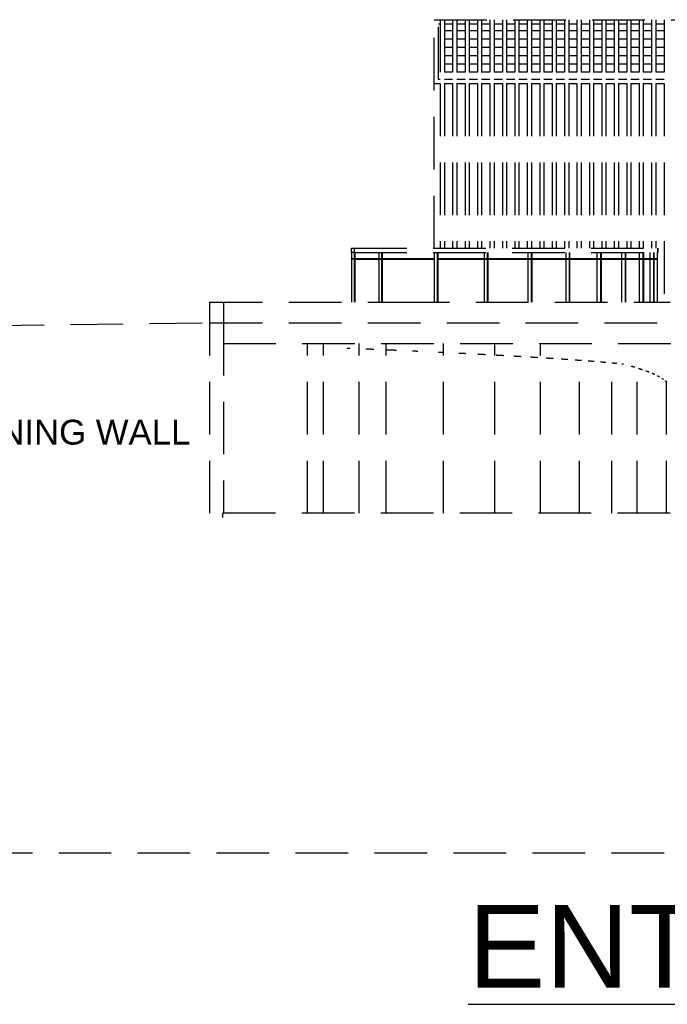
# Model space of a CAD drawing. Header units: millimetres. Extents: x 113048 to 489828, y -130780 to 23393.
# Tile 71 of 98: x 390138 to 397950, y -129899 to -118010. Entities that reach past the tile are written whole.
import ezdxf

# ---------------------------------------------------------------- set-up
doc = ezdxf.new("R2010")
doc.units = ezdxf.units.MM
doc.header["$LTSCALE"] = 100
doc.linetypes.add('Hidden', pattern=[9.525, 6.35, -3.175])
doc.layers.add('+C-160', color=160, linetype='Hidden')
doc.styles.add('SWISS MD BT', font='swiss.ttf')
doc.styles.add('VS', font='VS.shx')

# ---------------------------------------------------------------- blocks, each defined once
blk = doc.blocks.new('ELEVATION ENTRANCE_OLD')
at = {"layer": '+C-160'}
for p, q in [((156223, -118010, 2), (161414, -118010, 2)), ((156223, -120770, 2), (156223, -118010, 2)), ((156295, -118010, 2), (156295, -118781, 2)), ((156345, -118010, 2), (156345, -118781, 2)), ((156445, -118010, 2), (156445, -118781, 2)), ((156495, -118010, 2), (156495, -118781, 2)), ((156595, -118010, 2), (156595, -118781, 2)), ((156645, -118010, 2), (156645, -118781, 2)), ((156745, -118010, 2), (156745, -118781, 2)), ((156795, -118010, 2), (156795, -118781, 2)), ((156895, -118010, 2), (156895, -118781, 2)), ((156945, -118010, 2), (156945, -118781, 2)), ((157045, -118010, 2), (157045, -118781, 2)), ((157095, -118010, 2), (157095, -118781, 2)), ((157195, -118010, 2), (157195, -118781, 2)), ((157245, -118010, 2), (157245, -118781, 2)), ((157345, -118010, 2), (157345, -118781, 2)), ((157395, -118010, 2), (157395, -118781, 2)), ((157495, -118010, 2), (157495, -118781, 2)), ((157545, -118010, 2), (157545, -118781, 2)), ((157645, -118010, 2), (157645, -118781, 2)), ((157695, -118010, 2), (157695, -118781, 2)), ((157795, -118010, 2), (157795, -118781, 2)), ((157845, -118010, 2), (157845, -118781, 2)), ((157945, -118010, 2), (157945, -118781, 2)), ((157995, -118010, 2), (157995, -118781, 2)), ((158095, -118010, 2), (158095, -118781, 2)), ((158145, -118010, 2), (158145, -118781, 2)), ((158245, -118010, 2), (158245, -118781, 2)), ((158295, -118010, 2), (158295, -118781, 2)), ((158395, -118010, 2), (158395, -118781, 2)), ((158445, -118010, 2), (158445, -118781, 2)), ((158545, -118010, 2), (158545, -118781, 2)), ((158595, -118010, 2), (158595, -118781, 2)), ((158695, -118010, 2), (158695, -118781, 2)), ((158745, -118010, 2), (158745, -118781, 2)), ((158845, -118010, 2), (158845, -118781, 2)), ((158895, -118010, 2), (158895, -118781, 2)), ((158995, -118010, 2), (158995, -118781, 2)), ((156273, -118060, 2), (156295, -118060, 2)), ((156273, -118730, 2), (156273, -118060, 2)), ((156345, -118060, 2), (156445, -118060, 2)), ((156445, -118145, 2), (156345, -118145, 2)), ((156495, -118060, 2), (156595, -118060, 2)), ((156595, -118145, 2), (156495, -118145, 2)), ((156645, -118060, 2), (156745, -118060, 2)), ((156745, -118145, 2), (156645, -118145, 2)), ((156795, -118060, 2), (156895, -118060, 2)), ((156895, -118145, 2), (156795, -118145, 2)), ((156945, -118060, 2), (157045, -118060, 2)), ((157045, -118145, 2), (156945, -118145, 2)), ((157095, -118060, 2), (157195, -118060, 2)), ((157195, -118145, 2), (157095, -118145, 2)), ((157245, -118060, 2), (157345, -118060, 2)), ((157345, -118145, 2), (157245, -118145, 2)), ((157395, -118060, 2), (157495, -118060, 2)), ((157495, -118145, 2), (157395, -118145, 2)), ((157545, -118060, 2), (157645, -118060, 2)), ((157645, -118145, 2), (157545, -118145, 2)), ((157695, -118060, 2), (157795, -118060, 2)), ((157795, -118145, 2), (157695, -118145, 2)), ((157845, -118060, 2), (157945, -118060, 2)), ((157945, -118145, 2), (157845, -118145, 2)), ((157995, -118060, 2), (158095, -118060, 2)), ((158095, -118145, 2), (157995, -118145, 2)), ((158145, -118060, 2), (158245, -118060, 2)), ((158245, -118145, 2), (158145, -118145, 2)), ((158295, -118060, 2), (158395, -118060, 2)), ((158395, -118145, 2), (158295, -118145, 2)), ((158445, -118060, 2), (158545, -118060, 2)), ((158545, -118145, 2), (158445, -118145, 2)), ((158595, -118060, 2), (158695, -118060, 2)), ((158695, -118145, 2), (158595, -118145, 2)), ((158745, -118060, 2), (158845, -118060, 2)), ((158845, -118145, 2), (158745, -118145, 2)), ((158895, -118060, 2), (158995, -118060, 2)), ((158995, -118145, 2), (158895, -118145, 2)), ((156445, -118245, 2), (156345, -118245, 2)), ((156595, -118245, 2), (156495, -118245, 2)), ((156745, -118245, 2), (156645, -118245, 2)), ((156895, -118245, 2), (156795, -118245, 2)), ((157045, -118245, 2), (156945, -118245, 2)), ((157195, -118245, 2), (157095, -118245, 2)), ((157345, -118245, 2), (157245, -118245, 2)), ((157495, -118245, 2), (157395, -118245, 2)), ((157645, -118245, 2), (157545, -118245, 2)), ((157795, -118245, 2), (157695, -118245, 2)), ((157945, -118245, 2), (157845, -118245, 2)), ((158095, -118245, 2), (157995, -118245, 2)), ((158245, -118245, 2), (158145, -118245, 2)), ((158395, -118245, 2), (158295, -118245, 2)), ((158545, -118245, 2), (158445, -118245, 2)), ((158695, -118245, 2), (158595, -118245, 2)), ((158845, -118245, 2), (158745, -118245, 2)), ((158995, -118245, 2), (158895, -118245, 2)), ((156445, -118345, 2), (156345, -118345, 2)), ((156595, -118345, 2), (156495, -118345, 2)), ((156745, -118345, 2), (156645, -118345, 2)), ((156895, -118345, 2), (156795, -118345, 2)), ((157045, -118345, 2), (156945, -118345, 2)), ((157195, -118345, 2), (157095, -118345, 2)), ((157345, -118345, 2), (157245, -118345, 2)), ((157495, -118345, 2), (157395, -118345, 2)), ((157645, -118345, 2), (157545, -118345, 2)), ((157795, -118345, 2), (157695, -118345, 2)), ((157945, -118345, 2), (157845, -118345, 2)), ((158095, -118345, 2), (157995, -118345, 2)), ((158245, -118345, 2), (158145, -118345, 2)), ((158395, -118345, 2), (158295, -118345, 2)), ((158545, -118345, 2), (158445, -118345, 2)), ((158695, -118345, 2), (158595, -118345, 2)), ((158845, -118345, 2), (158745, -118345, 2)), ((158995, -118345, 2), (158895, -118345, 2)), ((156445, -118445, 2), (156345, -118445, 2)), ((156595, -118445, 2), (156495, -118445, 2)), ((156745, -118445, 2), (156645, -118445, 2)), ((156895, -118445, 2), (156795, -118445, 2)), ((157045, -118445, 2), (156945, -118445, 2)), ((157195, -118445, 2), (157095, -118445, 2)), ((157345, -118445, 2), (157245, -118445, 2)), ((157495, -118445, 2), (157395, -118445, 2)), ((157645, -118445, 2), (157545, -118445, 2)), ((157795, -118445, 2), (157695, -118445, 2)), ((157945, -118445, 2), (157845, -118445, 2)), ((158095, -118445, 2), (157995, -118445, 2)), ((158245, -118445, 2), (158145, -118445, 2)), ((158395, -118445, 2), (158295, -118445, 2)), ((158545, -118445, 2), (158445, -118445, 2)), ((158695, -118445, 2), (158595, -118445, 2)), ((158845, -118445, 2), (158745, -118445, 2)), ((158995, -118445, 2), (158895, -118445, 2)), ((156445, -118545, 2), (156345, -118545, 2)), ((156445, -118645, 2), (156345, -118645, 2)), ((156595, -118545, 2), (156495, -118545, 2)), ((156595, -118645, 2), (156495, -118645, 2)), ((156745, -118545, 2), (156645, -118545, 2)), ((156745, -118645, 2), (156645, -118645, 2)), ((156895, -118545, 2), (156795, -118545, 2)), ((156895, -118645, 2), (156795, -118645, 2)), ((157045, -118545, 2), (156945, -118545, 2)), ((157045, -118645, 2), (156945, -118645, 2)), ((157195, -118545, 2), (157095, -118545, 2)), ((157195, -118645, 2), (157095, -118645, 2)), ((157345, -118545, 2), (157245, -118545, 2)), ((157345, -118645, 2), (157245, -118645, 2)), ((157495, -118545, 2), (157395, -118545, 2)), ((157495, -118645, 2), (157395, -118645, 2)), ((157645, -118545, 2), (157545, -118545, 2)), ((157645, -118645, 2), (157545, -118645, 2)), ((157795, -118545, 2), (157695, -118545, 2)), ((157795, -118645, 2), (157695, -118645, 2)), ((157945, -118545, 2), (157845, -118545, 2)), ((157945, -118645, 2), (157845, -118645, 2)), ((158095, -118545, 2), (157995, -118545, 2)), ((158095, -118645, 2), (157995, -118645, 2)), ((158245, -118545, 2), (158145, -118545, 2)), ((158245, -118645, 2), (158145, -118645, 2)), ((158395, -118545, 2), (158295, -118545, 2)), ((158395, -118645, 2), (158295, -118645, 2)), ((158545, -118545, 2), (158445, -118545, 2)), ((158545, -118645, 2), (158445, -118645, 2)), ((158695, -118545, 2), (158595, -118545, 2)), ((158695, -118645, 2), (158595, -118645, 2)), ((158845, -118545, 2), (158745, -118545, 2)), ((158845, -118645, 2), (158745, -118645, 2)), ((158995, -118545, 2), (158895, -118545, 2)), ((158995, -118645, 2), (158895, -118645, 2)), ((156295, -118730, 2), (156273, -118730, 2)), ((156445, -118730, 2), (156345, -118730, 2)), ((156595, -118730, 2), (156495, -118730, 2)), ((156745, -118730, 2), (156645, -118730, 2)), ((156895, -118730, 2), (156795, -118730, 2)), ((157045, -118730, 2), (156945, -118730, 2)), ((157195, -118730, 2), (157095, -118730, 2)), ((157345, -118730, 2), (157245, -118730, 2)), ((157495, -118730, 2), (157395, -118730, 2)), ((157645, -118730, 2), (157545, -118730, 2)), ((157795, -118730, 2), (157695, -118730, 2)), ((157945, -118730, 2), (157845, -118730, 2)), ((158095, -118730, 2), (157995, -118730, 2)), ((158245, -118730, 2), (158145, -118730, 2)), ((158395, -118730, 2), (158295, -118730, 2)), ((158545, -118730, 2), (158445, -118730, 2)), ((158695, -118730, 2), (158595, -118730, 2)), ((158845, -118730, 2), (158745, -118730, 2)), ((158995, -118730, 2), (158895, -118730, 2)), ((156223, -118780, 2), (156295, -118780, 2)), ((156295, -118781, 2), (156295, -120770, 2)), ((156345, -118780, 2), (156445, -118780, 2)), ((156345, -118781, 2), (156345, -120770, 2)), ((156445, -118781, 2), (156445, -120770, 2)), ((156495, -118780, 2), (156595, -118780, 2)), ((156495, -118781, 2), (156495, -120770, 2)), ((156595, -118781, 2), (156595, -120770, 2)), ((156645, -118780, 2), (156745, -118780, 2)), ((156645, -118781, 2), (156645, -120770, 2)), ((156745, -118781, 2), (156745, -120770, 2)), ((156795, -118780, 2), (156895, -118780, 2)), ((156795, -118781, 2), (156795, -120770, 2)), ((156895, -118781, 2), (156895, -120770, 2)), ((156945, -118780, 2), (157045, -118780, 2)), ((156945, -118781, 2), (156945, -120770, 2)), ((157045, -118781, 2), (157045, -120770, 2)), ((157095, -118780, 2), (157195, -118780, 2)), ((157095, -118781, 2), (157095, -120770, 2)), ((157195, -118781, 2), (157195, -120770, 2)), ((157245, -118780, 2), (157345, -118780, 2)), ((157245, -118781, 2), (157245, -120770, 2)), ((157345, -118781, 2), (157345, -120770, 2)), ((157395, -118780, 2), (157495, -118780, 2)), ((157395, -118781, 2), (157395, -120770, 2)), ((157495, -118781, 2), (157495, -120770, 2)), ((157545, -118780, 2), (157645, -118780, 2)), ((157545, -118781, 2), (157545, -120770, 2)), ((157645, -118781, 2), (157645, -120770, 2)), ((157695, -118780, 2), (157795, -118780, 2)), ((157695, -118781, 2), (157695, -120770, 2)), ((157795, -118781, 2), (157795, -120770, 2)), ((157845, -118780, 2), (157945, -118780, 2)), ((157845, -118781, 2), (157845, -120770, 2)), ((157945, -118781, 2), (157945, -120770, 2)), ((157995, -118780, 2), (158095, -118780, 2)), ((157995, -118781, 2), (157995, -120770, 2)), ((158095, -118781, 2), (158095, -120770, 2)), ((158145, -118780, 2), (158245, -118780, 2)), ((158145, -118781, 2), (158145, -120770, 2)), ((158245, -118781, 2), (158245, -120770, 2)), ((158295, -118780, 2), (158395, -118780, 2)), ((158295, -118781, 2), (158295, -120770, 2)), ((158395, -118781, 2), (158395, -120770, 2)), ((158445, -118780, 2), (158545, -118780, 2)), ((158445, -118781, 2), (158445, -120770, 2)), ((158545, -118781, 2), (158545, -120770, 2)), ((158595, -118780, 2), (158695, -118780, 2)), ((158595, -118781, 2), (158595, -120770, 2)), ((158695, -118781, 2), (158695, -120770, 2)), ((158745, -118780, 2), (158845, -118780, 2)), ((158745, -118781, 2), (158745, -120770, 2)), ((158845, -118781, 2), (158845, -120770, 2)), ((158895, -118780, 2), (158995, -118780, 2)), ((158895, -118781, 2), (158895, -120770, 2)), ((158995, -118781, 2), (158995, -121420, 2)), ((155223, -120770, 2), (155257, -120770, 2)), ((155223, -120820, 2), (155223, -120770, 2)), ((155257, -120770, 2), (158920, -120770, 2)), ((155257, -120770, 2), (155257, -120820, 2)), ((158920, -120820, 2), (158920, -120770, 2)), ((158920, -120770, 2), (158920, -120820, 2)), ((155257, -120820, 2), (155223, -120820, 2)), ((155224, -120895, 2), (155255, -120895, 2)), ((155224, -120901, 2), (155224, -120895, 2)), ((155255, -120901, 2), (155224, -120901, 2)), ((155231, -120895, 2), (155231, -120820, 2)), ((155231, -121420, 2), (155231, -120901, 2)), ((155255, -120895, 2), (155262, -120895, 2)), ((155255, -120895, 2), (155255, -120901, 2)), ((155255, -120901, 2), (155262, -120901, 2)), ((155257, -120820, 2), (158920, -120820, 2)), ((155262, -121420, 2), (155262, -120820, 2)), ((155266, -120820, 2), (155266, -121420, 2)), ((155267, -120895, 2), (155592, -120895, 2)), ((155267, -120901, 2), (155592, -120901, 2)), ((155560, -120895, 2), (155560, -120820, 2)), ((155560, -121420, 2), (155560, -120901, 2)), ((155592, -121420, 2), (155592, -120820, 2)), ((155596, -120820, 2), (155596, -121420, 2)), ((155597, -120895, 2), (156262, -120895, 2)), ((155597, -120901, 2), (156262, -120901, 2)), ((156227, -120895, 2), (156227, -120820, 2)), ((156227, -121420, 2), (156227, -120901, 2)), ((156262, -121420, 2), (156262, -120820, 2)), ((156265, -120820, 2), (156265, -121420, 2)), ((156266, -120895, 2), (156865, -120895, 2)), ((156266, -120901, 2), (156865, -120901, 2)), ((156828, -120895, 2), (156828, -120820, 2)), ((156828, -121420, 2), (156828, -120901, 2)), ((156865, -121420, 2), (156865, -120820, 2)), ((156868, -120820, 2), (156868, -121420, 2)), ((156869, -120895, 2), (157397, -120895, 2)), ((156869, -120901, 2), (157397, -120901, 2)), ((157358, -120895, 2), (157358, -120820, 2)), ((157358, -121420, 2), (157358, -120900, 2)), ((157397, -121420, 2), (157397, -120820, 2)), ((157400, -120820, 2), (157400, -121420, 2)), ((157401, -120895, 2), (157854, -120895, 2)), ((157401, -120901, 2), (157854, -120901, 2)), ((157813, -120895, 2), (157813, -120820, 2)), ((157813, -121420, 2), (157813, -120901, 2)), ((157854, -121420, 2), (157854, -120820, 2)), ((157856, -120820, 2), (157856, -121420, 2)), ((157857, -120895, 2), (158233, -120895, 2)), ((157857, -120901, 2), (158233, -120901, 2)), ((158190, -120895, 2), (158190, -120820, 2)), ((158190, -121420, 2), (158190, -120901, 2)), ((158233, -121420, 2), (158233, -120820, 2)), ((158235, -120820, 2), (158235, -121420, 2)), ((158236, -120895, 2), (158530, -120895, 2)), ((158236, -120901, 2), (158530, -120901, 2)), ((158487, -120895, 2), (158487, -120820, 2)), ((158487, -121420, 2), (158487, -120901, 2)), ((158530, -121420, 2), (158530, -120820, 2)), ((158532, -120820, 2), (158532, -121420, 2)), ((158532, -120895, 2), (158745, -120895, 2)), ((158532, -120901, 2), (158745, -120901, 2)), ((158700, -120895, 2), (158700, -120820, 2)), ((158700, -121420, 2), (158700, -120901, 2)), ((158745, -121420, 2), (158745, -120820, 2)), ((158746, -120820, 2), (158746, -121420, 2)), ((158747, -120895, 2), (158874, -120895, 2)), ((158747, -120901, 2), (158874, -120901, 2)), ((158829, -120895, 2), (158829, -120820, 2)), ((158829, -121420, 2), (158829, -120901, 2)), ((158874, -120820, 2), (158874, -121420, 2)), ((158874, -121420, 2), (158874, -120820, 2)), ((158876, -120895, 2), (158917, -120895, 2)), ((158876, -120901, 2), (158917, -120901, 2)), ((158917, -121420, 2), (158917, -120820, 2)), ((158917, -120901, 2), (158917, -120895, 2)), ((153516, -121420, 2), (155773, -121420, 2)), ((153516, -121670, 2), (153516, -121420, 2)), ((153679, -121420, 2), (153679, -121670, 2)), ((155773, -121420, 2), (159070, -121420, 2)), ((153670, -123970, 2), (153670, -124020, 2))]:
    blk.add_line(p, q, dxfattribs=at)
at = {"layer": '+C-160', "linetype": 'Hidden'}
for p, q in [((153516, -123970, 2), (153516, -121670, 2)), ((153679, -121920, 2), (170656, -121920, 2)), ((154693, -123970, 2), (154693, -121920, 1)), ((154889, -123970, 2), (154889, -121920, 1)), ((155317, -123970, 2), (155317, -121920, 1)), ((155643, -123970, 2), (155643, -121920, 1)), ((156333, -123970, 2), (156333, -121920, 1)), ((156955, -123970, 2), (156955, -121920, 1)), ((157503, -123970, 2), (157503, -121920, 1)), ((157975, -123970, 2), (157975, -122124, 1)), ((158365, -123970, 2), (158365, -122156, 1)), ((158672, -123970, 2), (158672, -122195, 1)), ((159025, -123970, 2), (159025, -122383, 1)), ((159070, -123970, 2), (153516, -123970, 2)), ((143120, -128070, 2), (207720, -128070, 2))]:
    blk.add_line(p, q, dxfattribs=at)
at = {"layer": '+C-160', "elevation": 1}
for points in [[(141360, -121819), (153516, -121669)], [(153516, -121669), (207720, -121669)]]:
    blk.add_lwpolyline(points, dxfattribs=at)
at = {"layer": '+C-160', "linetype": 'Hidden', "elevation": 2}
blk.add_lwpolyline([(153679, -121670), (153682, -123970)], dxfattribs=at)
at = {"layer": '+C-160'}
for points in [[(155208, -121979, 2), (155196, -121979, 2), (155184, -121978, 2), (155171, -121978, 2)], [(155493, -121991, 2), (155462, -121990, 2), (155430, -121989, 2), (155398, -121987, 2)]]:
    blk.add_open_spline(points, degree=3, dxfattribs=at)
at = {"layer": '+C-160', "linetype": 'Hidden'}
for points in [[(155767, -122003, 2), (155726, -122002, 2), (155684, -122000, 2), (155643, -121998, 2)], [(156025, -122015, 2), (156004, -122014, 2), (155983, -122013, 2), (155962, -122012, 2)], [(156327, -122029, 2), (156310, -122028, 2), (156293, -122028, 2), (156276, -122027, 2)], [(156605, -122043, 2), (156576, -122041, 2), (156548, -122040, 2), (156519, -122039, 2)], [(156841, -122055, 2), (156811, -122054, 2), (156781, -122052, 2), (156750, -122050, 2)], [(157061, -122067, 2), (157032, -122065, 2), (157002, -122064, 2), (156972, -122062, 2)], [(157271, -122079, 2), (157242, -122077, 2), (157213, -122075, 2), (157183, -122074, 2)], [(157471, -122091, 2), (157442, -122089, 2), (157413, -122087, 2), (157384, -122086, 2)], [(157659, -122103, 2), (157631, -122101, 2), (157603, -122099, 2), (157575, -122097, 2)], [(157835, -122114, 2), (157808, -122113, 2), (157782, -122111, 2), (157755, -122109, 2)], [(157999, -122126, 2), (157974, -122124, 2), (157949, -122123, 2), (157924, -122121, 2)], [(158151, -122138, 2), (158129, -122136, 2), (158105, -122134, 2), (158082, -122132, 2)], [(158293, -122150, 2), (158272, -122148, 2), (158250, -122146, 2), (158229, -122144, 2)], [(158424, -122162, 2), (158404, -122160, 2), (158384, -122158, 2), (158364, -122156, 2)], [(158508, -122170, 2), (158501, -122169, 2), (158494, -122168, 2), (158487, -122168, 2)], [(158642, -122207, 2), (158628, -122203, 2), (158614, -122199, 2), (158599, -122195, 2)], [(158734, -122237, 2), (158719, -122232, 2), (158703, -122227, 2), (158686, -122222, 2)], [(158814, -122266, 2), (158802, -122261, 2), (158788, -122257, 2), (158774, -122252, 2)], [(158883, -122295, 2), (158873, -122291, 2), (158862, -122286, 2), (158851, -122282, 2)], [(158941, -122324, 2), (158934, -122320, 2), (158925, -122316, 2), (158916, -122312, 2)], [(158990, -122354, 2), (158984, -122350, 2), (158978, -122347, 2), (158971, -122343, 2)], [(159028, -122385, 2), (159023, -122381, 2), (159018, -122377, 2), (159012, -122372, 2)]]:
    blk.add_open_spline(points, degree=3, dxfattribs=at)
blk = doc.blocks.new('ELEVATION ENTRANCE_TEXT_OLD')
at = {"layer": '+C-160', "insert": (149741.8, -122840.2, 2.8), "char_height": 300, "width": 5568.685, "attachment_point": 1, "rotation": 360, "style": 'SWISS MD BT'}
blk.add_mtext('RETAINING WALL ', dxfattribs=at)
at = {"layer": '+C-160', "insert": (156632.7, -128698.8, 1.5), "char_height": 1000, "width": 25060.119, "attachment_point": 1, "style": 'VS'}
blk.add_mtext('{\\fSwis721 BT|b0|i0|c0|p34;\\LENTRANCE ELEVATION}', dxfattribs=at)

msp = doc.modelspace()

# ---------------------------------------------------------------- block references
at = {"layer": '+C-160'}
msp.add_blockref('ELEVATION ENTRANCE_OLD', (238915.8, 0), dxfattribs=at)
at = {"layer": 'Defpoints'}
msp.add_blockref('ELEVATION ENTRANCE_TEXT_OLD', (238915.8, 0), dxfattribs=at)

doc.saveas('drawing.dxf')
